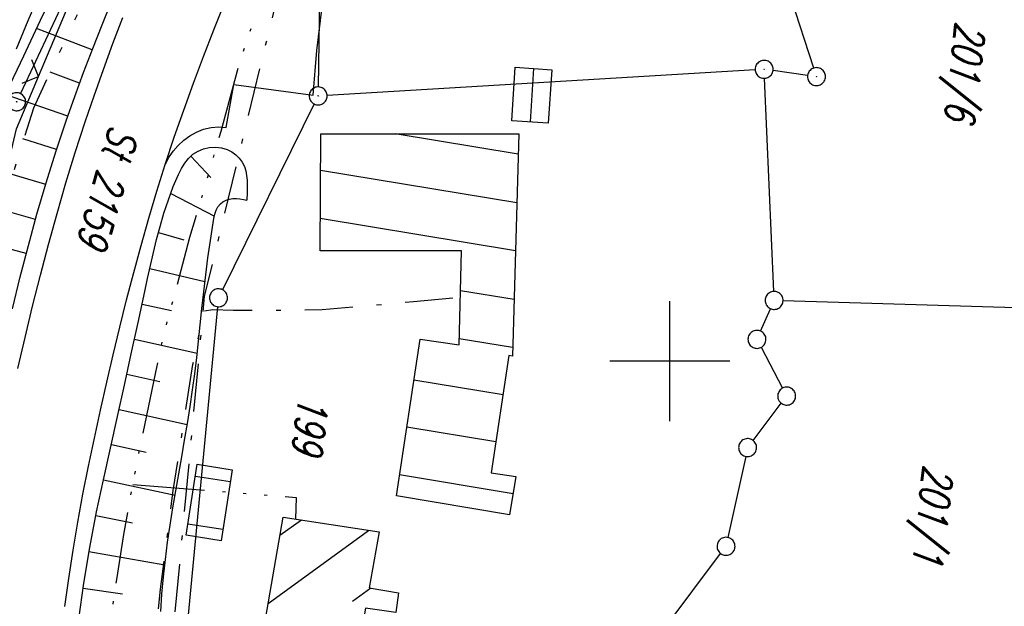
# Model space of a CAD drawing. Extents: x 510526 to 513920, y 467229 to 478797.
# Tile 165 of 256: x 510946 to 511028, y 472480 to 472529. Entities that reach past the tile are written whole.
import ezdxf

# ---------------------------------------------------------------- set-up
doc = ezdxf.new("R2010")
doc.units = 0
doc.header["$LTSCALE"] = 10
doc.header["$MEASUREMENT"] = 0
for name, pattern in [('ACAD_ISO14W100', [25.5, 12, -3, 0.5, -3, 0.5, -3, 0.5, -3]), ('LT00', [0]), ('LT08', [0.42, 0.2, -0.1, 0.02, -0.1]), ('LT09', [0.54, 0.2, -0.1, 0.02, -0.1, 0.02, -0.1])]:
    doc.linetypes.add(name, pattern=pattern)
doc.layers.get('0').update_dxf_attribs({"linetype": 'LT00'})
for name, color, linetype in [('DFK_AB_L', 21, 'LT00'), ('DFK_AB_P', 7, 'LT00'), ('DFK_BEB_SCHR', 254, 'LT00'), ('DFK_BEBAUUNG', 250, 'LT00'), ('DFK_BES-WEGE', 255, 'LT00'), ('DFK_FLUR_NR', 250, 'LT00'), ('DFK_GZPKT', 250, 'LT00'), ('DFK_KATASTER', 250, 'LT00'), ('GEMARKUNGSGRENZE', 3, 'LT09'), ('STROM_UNTER', 80, 'LT08'), ('TELEKOM', 210, 'ACAD_ISO14W100'), ('V94_AFBR_BAB', 250, 'LT00'), ('V94_BOESCH', 250, 'LT00'), ('V94_BOSCHUNG', 250, 'LT00'), ('V94_EINFAHRT', 250, 'LT00'), ('V94_RASTER', 250, 'LT00'), ('V94_ZAUN', 40, 'LT00')]:
    doc.layers.add(name, color=color, linetype=linetype)
doc.styles.get("Standard").update_dxf_attribs({"font": 'romans.shx'})

# ---------------------------------------------------------------- blocks, each defined once
blk = doc.blocks.new('SYMB7010')
at = {"color": 0, "linetype": 'ByBlock'}
for points in [[(-0.031408, 0.499213), (-0.093728, 0.49134), (-0.15457, 0.475719), (-0.212975, 0.452595), (-0.268021, 0.422333), (-0.31884, 0.385411), (-0.36463, 0.342411), (-0.40467, 0.29401), (-0.438329, 0.240973), (-0.465074, 0.184136), (-0.484486, 0.124395), (-0.496256, 0.062692), (-0.5002, 0)], [(-0.5002, 0), (-0.496256, -0.062692), (-0.484486, -0.124395), (-0.465075, -0.184136), (-0.438329, -0.240973), (-0.404671, -0.29401), (-0.36463, -0.342411), (-0.31884, -0.385411), (-0.268021, -0.422333), (-0.212975, -0.452595), (-0.154571, -0.475719), (-0.093728, -0.49134), (-0.031408, -0.499213), (0.031408, -0.499213)], [(0.5002, 0), (0.496256, 0.062692), (0.484485, 0.124395), (0.465074, 0.184136), (0.438329, 0.240973), (0.40467, 0.29401), (0.36463, 0.342411), (0.31884, 0.385411), (0.268021, 0.422333), (0.212975, 0.452595), (0.15457, 0.475719), (0.093728, 0.49134), (0.031408, 0.499213), (-0.031408, 0.499213)], [(0.031408, -0.499213), (0.093728, -0.491341), (0.15457, -0.475719), (0.212975, -0.452595), (0.268021, -0.422333), (0.31884, -0.385411), (0.36463, -0.342411), (0.404671, -0.294011), (0.438329, -0.240974), (0.465075, -0.184136), (0.484486, -0.124395), (0.496256, -0.062692), (0.500201, 0)]]:
    blk.add_lwpolyline(points, dxfattribs=at)
blk = doc.blocks.new('SYMB0003')
at = {"color": 0, "linetype": 'ByBlock'}
for p, q in [((-0.015712, 0), (0.010166, 0.012015)), ((0, -0.021257), (-0.015712, 0)), ((0.010166, 0.012015), (0, -0.021257))]:
    blk.add_line(p, q, dxfattribs=at)
for points in [[(-0.031395, 0.499013), (-0.093691, 0.491144), (-0.154509, 0.475528), (-0.21289, 0.452414), (-0.267913, 0.422164), (-0.318712, 0.385257), (-0.364484, 0.342274), (-0.404509, 0.293893), (-0.438154, 0.240877), (-0.464888, 0.184062), (-0.484292, 0.124345), (-0.496058, 0.062667), (-0.5, 0)], [(-0.5, 0), (-0.496058, -0.062667), (-0.484292, -0.124345), (-0.464888, -0.184062), (-0.438154, -0.240877), (-0.404509, -0.293893), (-0.364485, -0.342274), (-0.318712, -0.385257), (-0.267914, -0.422164), (-0.21289, -0.452414), (-0.154509, -0.475529), (-0.093691, -0.491144), (-0.031395, -0.499014), (0.031395, -0.499014)], [(0.5, 0), (0.496057, 0.062667), (0.484292, 0.124345), (0.464888, 0.184062), (0.438153, 0.240877), (0.404509, 0.293893), (0.364484, 0.342274), (0.318712, 0.385257), (0.267913, 0.422164), (0.21289, 0.452414), (0.154509, 0.475528), (0.093691, 0.491144), (0.031395, 0.499013), (-0.031395, 0.499013)], [(0.031395, -0.499014), (0.093691, -0.491144), (0.154509, -0.475529), (0.21289, -0.452414), (0.267914, -0.422164), (0.318712, -0.385257), (0.364485, -0.342274), (0.404509, -0.293893), (0.438154, -0.240877), (0.464889, -0.184062), (0.484292, -0.124345), (0.496058, -0.062667), (0.5, 0)]]:
    blk.add_lwpolyline(points, dxfattribs=at)
blk = doc.blocks.new('SYMB0024')
at = {"color": 0, "linetype": 'ByBlock'}
for p, q in [((-0.5, 0.5), (0, 0)), ((0, 0), (0.5, 0.5))]:
    blk.add_line(p, q, dxfattribs=at)

msp = doc.modelspace()

# ---------------------------------------------------------------- linework, layer by layer
at = {"layer": 'DFK_AB_L'}
for p, q in [((510994.753, 472627.33), (510945.797, 472522.34)), ((510970.662, 472522.9), (510970.929, 472539.85)), ((511012.009, 472524.474), (511007.962, 472536.956)), ((511007.122, 472524.325), (510971.399, 472522.195)), ((511011.498, 472523.864), (511008.613, 472524.266))]:
    msp.add_line(p, q, dxfattribs=at)
at = {"layer": 'DFK_BEB_SCHR'}
for p, q in [((510988.367, 472519.978), (510988.637, 472524.438)), ((510987.341, 472517.271), (510977.065, 472518.98)), ((510970.845, 472515.959), (510987.226, 472513.235)), ((510987.111, 472509.199), (510970.824, 472511.908)), ((510982.52, 472505.908), (510986.996, 472505.164)), ((510986.881, 472501.129), (510982.422, 472501.87)), ((510978.646, 472498.442), (510986.077, 472497.206)), ((510985.479, 472493.251), (510978.048, 472494.487)), ((510977.449, 472490.531), (510986.915, 472488.957)), ((510963.302, 472489.912), (510960.396, 472490.37)), ((510959.77, 472486.419), (510962.688, 472485.959)), ((510969.251, 472486.736), (510967.462, 472485.434)), ((510966.475, 472479.768), (510974.862, 472485.873)), ((510975.04, 472481.055), (510973.506, 472479.938))]:
    msp.add_line(p, q, dxfattribs=at)
at = {"layer": 'DFK_BEBAUUNG'}
for points in [[(510986.82, 472520.08, 0), (510987.09, 472524.54, 0), (510990.14, 472524.34, 0), (510989.85, 472519.88, 0), (510986.82, 472520.08, 0)], [(510986.62, 472487.18, 0), (510977.18, 472488.75, 0), (510979.16, 472501.84, 0), (510982.41, 472501.36, 0), (510982.6, 472509.22, 0), (510970.81, 472509.2, 0), (510970.86, 472518.98, 0), (510987.39, 472518.98, 0), (510986.86, 472500.41, 0), (510986.57, 472500.47, 0), (510985.09, 472490.68, 0), (510987.15, 472490.37, 0), (510986.62, 472487.18, 0)], [(510962.54, 472485.01, 0), (510959.62, 472485.47, 0), (510960.56, 472491.41, 0), (510963.46, 472490.93, 0), (510962.54, 472485.01, 0)], [(510973.66, 472473.83, 0), (510965.66, 472475.09, 0), (510967.73, 472486.97, 0), (510975.73, 472485.74, 0), (510974.9, 472481.08, 0), (510977.34, 472480.65, 0), (510977.13, 472479, 0), (510974.61, 472479.37, 0), (510973.66, 472473.83, 0)]]:
    msp.add_polyline3d(points, dxfattribs=at)
at = {"layer": 'DFK_KATASTER'}
for p, q in [((511008.668, 472505.819), (511007.902, 472523.62)), ((510970.318, 472521.477), (510962.662, 472505.963)), ((510962.258, 472504.543), (510959.512, 472475.946)), ((511047.281, 472503.892), (511009.45, 472505.047)), ((511007.572, 472502.506), (511008.398, 472504.383)), ((511007.618, 472501.155), (511009.403, 472497.745)), ((511006.943, 472493.377), (511009.297, 472496.483)), ((511006.33, 472492.047), (511004.85, 472485.273)), ((510999.03, 472476.99), (511004.24, 472483.94))]:
    msp.add_line(p, q, dxfattribs=at)
at = {"layer": 'GEMARKUNGSGRENZE', "ltscale": 2.5, "flags": 128}
msp.add_lwpolyline([(511338.816, 472915.913), (511340.719, 472885.882), (511337.388, 472885.57), (511309.655, 472881.528), (511259.852, 472877.768), (511252.986, 472872.448), (511243.285, 472879.226), (511234.252, 472878.215), (511233.258, 472867.438), (511216.033, 472862.714), (511207.797, 472857.961), (511191.39, 472853.613), (511190.752, 472855.636), (511140.812, 472836.029), (511125.011, 472817.797), (511083.654, 472766.593), (511031.927, 472691.269), (510996.407, 472627.328), (510946.881, 472521.115), (510931.137, 472471.162), (510904.274, 472356.963), (510903.968, 472355.512), (510901.213, 472342.303), (510941.585, 472335.037), (510971.004, 472327.668), (510993.448, 472322.391), (511002.822, 472295.217), (510981.46, 472288.086), (510979.077, 472252.27), (510975.289, 472194.983), (510973.333, 472186.399), (510968.719, 472165.904), (510952.995, 472136.274), (510921.262, 472097.626), (510905.045, 472075.837), (510893.26, 472050.556), (510892.004, 472047.859), (510887.625, 472022.351), (510889.456, 471975.295), (510899.305, 471911.874), (510912.906, 471849.007), (510930.533, 471767.721), (510947.502, 471695.56), (510972.146, 471610.023), (510987.56, 471561.132), (510988.88, 471556.962), (510998.361, 471526.879), (511023.643, 471445.762), (511025.921, 471438.309), (511028.867, 471429.142), (511055.244, 471334.955), (511075.564, 471262.687), (511076.644, 471258.867), (511081.081, 471243.062), (511102.936, 471153.981), (511126.453, 471060.173), (511143.975, 470974.853), (511146.57, 470959.094), (511159.172, 470882.632), (511171.606, 470798.752), (511182.45, 470711.367), (511193.007, 470699.758), (511193.732, 470690.194), (511187.835, 470675.545), (511194.982, 470614.953), (511207.145, 470475.088), (511207.634, 470473.853), (511218.628, 470446.187), (511282.702, 470462.387), (511261.684, 470406.378), (511258.844, 470397.918), (511238.143, 470342.746), (511229.339, 470301.994), (511223.45, 470293.888), (511221.465, 470291.064), (511213.87, 470286.717), (511168.704, 470265.706), (511166.268, 470263.992)], dxfattribs=at)
at = {"layer": 'STROM_UNTER', "ltscale": 2, "flags": 128}
for points in [[(510969.724, 472540.727), (510961.146, 472505.427), (510958.29, 472474.779), (510972.074, 472450.576), (510983.143, 472447.123), (510986.96, 472431.376), (510976.491, 472429.274)], [(510981.892, 472439.473), (510980.739, 472442.819), (510978.769, 472448.287), (510969.794, 472450.808), (510964.229, 472459.176), (510963.087, 472461.224), (510959.503, 472469.839), (510956.981, 472475.966), (510957.066, 472476.691), (510957.493, 472480.955), (510958.286, 472487.259), (510958.543, 472489.207), (510960.2, 472499.711), (510961.12, 472504.196), (510961.855, 472504.305), (510963.547, 472504.269), (510968.145, 472504.269), (510970.979, 472504.305), (510978.603, 472504.976), (510982.506, 472505.344)]]:
    msp.add_lwpolyline(points, dxfattribs=at)
at = {"layer": 'TELEKOM', "ltscale": 0.05, "flags": 128}
for points in [[(510962.471, 472350.134), (510965.72, 472353.733), (510968.654, 472357.09), (510966.885, 472358.761), (510964.955, 472360.785), (510963.379, 472362.617), (510961.16, 472365.445), (510958.356, 472369.708), (510956.812, 472372.664), (510955.397, 472376.295), (510954.459, 472378.601), (510953.269, 472382.489), (510952.401, 472386.28), (510951.564, 472391.282), (510951.371, 472393.017), (510951.211, 472394.817), (510951.114, 472397.934), (510950.757, 472402.937), (510950.339, 472407.885), (510949.95, 472413.336), (510950.593, 472414.011), (510952.266, 472415.521), (510953.52, 472416.871), (510953.303, 472423.324), (510953.184, 472428.171), (510953.104, 472431.493), (510952.985, 472436.044), (510952.866, 472440.337), (510952.59, 472443.977), (510952.192, 472450.049), (510952.153, 472464.549), (510952.43, 472470.431), (510952.59, 472472.37), (510952.866, 472474.902), (510953.024, 472476.406), (510953.86, 472481.927), (510954.415, 472485.527), (510955.009, 472488.812), (510955.681, 472492.274), (510957.107, 472499.079), (510957.744, 472502.148), (510958.656, 472505.511), (510959.926, 472510.355), (510961.114, 472514.232), (510962.54, 472519.218), (510964.126, 472525.051), (510968.686, 472538.331), (510971.778, 472546.748), (510974.273, 472553.08), (510975.979, 472557.892), (510979.466, 472566.123), (510985.491, 472580.315), (510988.109, 472585.541), (510992.337, 472593.391), (511000.335, 472608.217), (511008.928, 472623.492), (511012.759, 472630.153), (511016.984, 472637.211), (511020.438, 472643.202), (511022.022, 472646.235), (511024.135, 472651.249), (511028.097, 472659.23), (511033.921, 472668.242), (511039.203, 472676.619), (511044.42, 472684.403), (511051.03, 472694.015), (511057.105, 472702.986), (511061.739, 472709.887), (511067.22, 472717.539), (511072.832, 472725.19), (511085.343, 472741.254), (511094.092, 472752.55), (511098.905, 472758.532), (511103.081, 472764.004), (511107.615, 472769.18), (511110.409, 472772.201), (511113.88, 472775.805), (511119.802, 472781.768), (511125.358, 472787.688), (511130.245, 472792.716), (511134.537, 472796.266), (511139.793, 472800.629), (511143.293, 472803.179), (511146.475, 472805.768), (511153.213, 472810.056), (511159.357, 472814.124), (511167.372, 472818.882), (511171.887, 472821.396), (511179.29, 472825.39), (511183.304, 472827.348), (511189.595, 472830.157), (511195.22, 472832.375), (511199.366, 472833.855), (511204.622, 472835.852), (511210.47, 472837.7), (511222.276, 472841.171), (511251.5, 472848.853), (511287.824, 472856.064), (511307.783, 472859.884), (511326.595, 472862.484), (511361.458, 472866.273), (511382.408, 472867.936)], [(510955.179, 472489.687), (510968.818, 472488.621), (510968.751, 472486.813)]]:
    msp.add_lwpolyline(points, dxfattribs=at)
at = {"layer": 'V94_AFBR_BAB'}
for points in [[(510949.503, 472479.499), (510949.825, 472481.857), (510950.188, 472484.21), (510950.587, 472486.559), (510951.02, 472488.902), (510951.481, 472491.242), (510951.968, 472493.577), (510952.476, 472495.907), (510953.002, 472498.234), (510953.537, 472500.532), (510954.089, 472502.825), (510954.66, 472505.112), (510955.252, 472507.393), (510955.869, 472509.666), (510956.513, 472511.93), (510957.186, 472514.185), (510957.892, 472516.43), (510958.643, 472518.697), (510959.427, 472520.954), (510960.241, 472523.201), (510961.081, 472525.439), (510961.944, 472527.669), (510962.827, 472529.892)], [(510945.591, 472499.382), (510946.191, 472501.986), (510946.814, 472504.583), (510947.464, 472507.173), (510948.142, 472509.755), (510948.852, 472512.327), (510949.596, 472514.888), (510950.377, 472517.437), (510951.198, 472519.973), (510951.944, 472522.165), (510952.719, 472524.347), (510953.52, 472526.52), (510954.343, 472528.686)]]:
    msp.add_lwpolyline(points, dxfattribs=at)
at = {"layer": 'V94_BOESCH'}
for points in [[(510970.676, 472581.807), (510969.361, 472578.614), (510968.044, 472575.422), (510966.724, 472572.231), (510965.4, 472569.041), (510964.069, 472565.855), (510962.731, 472562.672), (510961.383, 472559.492), (510959.481, 472555.054), (510957.556, 472550.625), (510955.608, 472546.208), (510953.634, 472541.801), (510951.633, 472537.407), (510950.252, 472534.417), (510948.86, 472531.431), (510947.458, 472528.451), (510946.049, 472525.473), (510944.634, 472522.499), (510943.216, 472519.526), (510941.795, 472516.554)], [(510945.466, 472526.084), (510946.442, 472528.444), (510947.436, 472530.798)], [(510945.13, 472504.382), (510945.775, 472507.028), (510946.458, 472509.663), (510947.181, 472512.285), (510947.948, 472514.895), (510948.759, 472517.489), (510949.618, 472520.067), (510950.329, 472522.088), (510951.067, 472524.099), (510951.831, 472526.102), (510952.616, 472528.096), (510953.42, 472530.084)], [(510950.679, 472478.46), (510951.091, 472481.461), (510951.58, 472484.452), (510952.147, 472487.428), (510952.734, 472490.079), (510953.319, 472492.728), (510953.902, 472495.37), (510954.48, 472498.002), (510955.052, 472500.622), (510955.616, 472503.227), (510956.172, 472505.813), (510956.405, 472506.9), (510956.643, 472507.985), (510956.892, 472509.071), (510957.161, 472510.159), (510957.454, 472511.253), (510957.78, 472512.353), (510958.145, 472513.463), (510958.556, 472514.585), (510958.761, 472515.097), (510958.983, 472515.599), (510959.232, 472516.08), (510959.512, 472516.527), (510959.833, 472516.929), (510960.201, 472517.273), (510960.623, 472517.547), (510961.075, 472517.732), (510961.564, 472517.84), (510962.071, 472517.866), (510962.577, 472517.808), (510963.063, 472517.661), (510963.433, 472517.474), (510963.769, 472517.234), (510964.063, 472516.948), (510964.306, 472516.623), (510964.49, 472516.268), (510964.609, 472515.896), (510964.678, 472515.508), (510964.709, 472515.112), (510964.717, 472514.713), (510964.71, 472514.082), (510964.691, 472513.457)], [(510957.524, 472479.094), (510957.613, 472480.541), (510957.739, 472481.985), (510957.899, 472483.434), (510958.086, 472484.877), (510958.296, 472486.313), (510958.523, 472487.743), (510958.762, 472489.168), (510959.009, 472490.586), (510959.257, 472491.999), (510959.502, 472493.406), (510959.739, 472494.807), (510959.962, 472496.203), (510960.167, 472497.594), (510960.346, 472498.952), (510960.509, 472500.309), (510960.66, 472501.668), (510960.805, 472503.033), (510960.951, 472504.408), (510961.102, 472505.797), (510961.265, 472507.203), (510961.445, 472508.63), (510961.648, 472510.081), (510961.879, 472511.561), (510961.942, 472511.919), (510962.02, 472512.268), (510962.127, 472512.595), (510962.277, 472512.89), (510962.483, 472513.14), (510962.705, 472513.308), (510962.961, 472513.436), (510963.24, 472513.525), (510963.528, 472513.573), (510963.823, 472513.582), (510964.114, 472513.558), (510964.403, 472513.513), (510964.691, 472513.457)]]:
    msp.add_lwpolyline(points, dxfattribs=at)
at = {"layer": 'V94_BOSCHUNG'}
for p, q in [((510951.788, 472525.989), (510947.145, 472527.787)), ((510950.742, 472523.221), (510948.29, 472524.126)), ((510949.749, 472520.447), (510944.523, 472522.265)), ((510948.816, 472517.665), (510946.006, 472518.574)), ((510960.022, 472517.119), (510961.686, 472515.333)), ((510947.931, 472514.747), (510941.817, 472516.561)), ((510958.339, 472514.006), (510961.984, 472512.119)), ((510947.053, 472511.831), (510943.905, 472512.715)), ((510946.28, 472508.992), (510939.781, 472510.699)), ((510957.316, 472510.749), (510959.443, 472510.144)), ((510956.588, 472507.738), (510961.198, 472506.639)), ((510955.948, 472504.767), (510958.411, 472504.223)), ((510955.315, 472501.834), (510960.551, 472500.678)), ((510954.677, 472498.903), (510957.428, 472498.295)), ((510954.034, 472495.972), (510959.724, 472494.716)), ((510953.389, 472493.043), (510956.302, 472492.399)), ((510952.737, 472490.092), (510958.703, 472488.819)), ((510952.085, 472487.119), (510955.159, 472486.508)), ((510951.519, 472484.094), (510957.847, 472482.995)), ((510951.03, 472481.044), (510954.305, 472480.566))]:
    msp.add_line(p, q, dxfattribs=at)
at = {"layer": 'V94_EINFAHRT'}
msp.add_lwpolyline([(510957.892, 472516.43), (510958.187, 472516.995), (510958.544, 472517.523), (510958.958, 472518.006), (510959.425, 472518.44), (510959.938, 472518.818), (510960.492, 472519.135), (510961.086, 472519.368), (510961.708, 472519.512), (510962.344, 472519.564), (510962.981, 472519.522), (510963.623, 472523.115), (510970.219, 472522.213), (510970.541, 472525.945), (510970.982, 472529.596), (510970.049, 472532.806), (510968.683, 472537.015), (510967.43, 472540.939)], dxfattribs=at)
at = {"layer": 'V94_RASTER'}
for p, q in [((511000, 472495), (511000, 472505)), ((511005, 472500), (510995, 472500))]:
    msp.add_line(p, q, dxfattribs=at)
at = {"layer": 'V94_ZAUN'}
msp.add_line((510947.315, 472523.784), (510953.109, 472537.62), dxfattribs=at)
msp.add_lwpolyline([(510943.098, 472509.434), (510945.474, 472519.388), (510947.315, 472523.784)], dxfattribs=at)

# ---------------------------------------------------------------- block references
at = {"layer": 'DFK_AB_P', "xscale": 1.499999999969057, "yscale": 1.5, "zscale": 1.5, "rotation": 251.2881100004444}
for p in [(511007.87, 472524.37), (511012.24, 472523.76), (510945.48, 472521.66), (510970.65, 472522.15)]:
    msp.add_blockref('SYMB0003', p, dxfattribs=at)
at = {"layer": 'DFK_GZPKT', "xscale": 1.499999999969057, "yscale": 1.5, "zscale": 1.5, "rotation": 251.2881100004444}
for p in [(510962.33, 472505.29), (511008.7, 472505.07), (511007.27, 472501.82), (511009.75, 472497.08), (511006.49, 472492.78), (511004.69, 472484.54)]:
    msp.add_blockref('SYMB7010', p, dxfattribs=at)
at = {"layer": 'V94_ZAUN', "xscale": 2.099999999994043, "yscale": 2.099999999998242, "zscale": 2.1, "rotation": 67.27541399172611}
msp.add_blockref('SYMB0024', (510947.315, 472523.784), dxfattribs=at)

# ---------------------------------------------------------------- texts
at = {"layer": 'DFK_BES-WEGE', "oblique": 13.754, "width": 0.75}
msp.add_text('St 2159', height=2.5, rotation=254.34439, dxfattribs=at).set_placement((510953.312, 472519.822))
at = {"layer": 'DFK_FLUR_NR', "oblique": 13.754, "width": 0.75}
for s, p in [('201/6', (511023.881, 472528.39)), ('199', (510969.03, 472497.19)), ('201/1', (511021.192, 472491.371))]:
    msp.add_text(s, height=2.5, rotation=263.3409, dxfattribs=at).set_placement(p)

doc.saveas('drawing.dxf')
